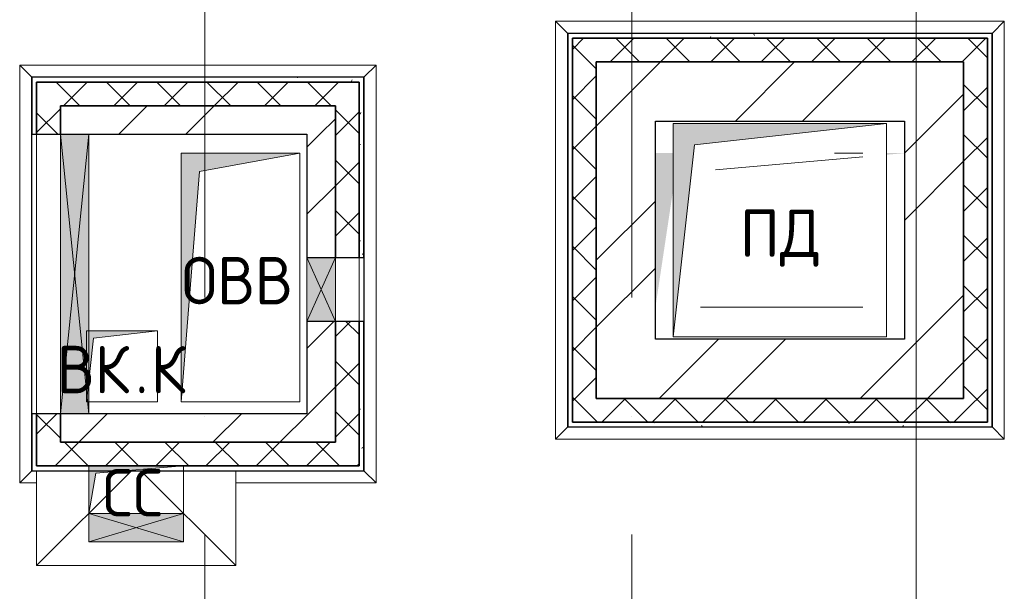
# Model space of a CAD drawing. Header units: millimetres. Extents: x -30540 to 143646, y -11730 to 123410.
# Tile 77 of 114: x 94074 to 98227, y 43631 to 46043. Entities that reach past the tile are written whole.
import ezdxf

# ---------------------------------------------------------------- set-up
doc = ezdxf.new("R2010")
doc.units = ezdxf.units.MM
doc.linetypes.add('ADSK_Линия сетки', pattern=[5000, 4000, -500, 0, -500])
for name, color, linetype, lineweight in [('A-____-NOTE-TEXT', 7, 'Continuous', 18), ('A-DETL-____-THIN', 7, 'Continuous', 9), ('A-GENM-____-OTLN', 7, 'Continuous', 18), ('A-GLAZ-____-MCUT', 7, 'Continuous', 9), ('A-GLAZ-____-OTLN', 7, 'Continuous', 18), ('A-ROOF-____-OTLN', 7, 'Continuous', 18), ('A-WALL-____-MCUT', 7, 'Continuous', 40), ('A-WALL-____-OTLN', 7, 'Continuous', 18), ('A-WALL-____-PATT', 7, 'Continuous', 40), ('I-WALL-____-MCUT', 7, 'Continuous', 40), ('I-WALL-____-OTLN', 7, 'Continuous', 18), ('M-EQPM-____-OTLN', 7, 'Continuous', 18), ('S-GRID-____-OTLN', 7, 'Continuous', 9)]:
    doc.layers.add(name, color=color, linetype=linetype, lineweight=lineweight)
doc.styles.add('GOST Common', font='GOST_Common.ttf', dxfattribs={"height": 200})
pattern_1 = [(45, (0, 0), (-424.264, 424.264), []), (45, (0, 282.8), (-424.264, 424.264), [])]
pattern_2 = [(45, (0, 0), (-106.06602, 106.06602), []), (135, (0, 0), (-106.06602, -106.06602), [])]
pattern_3 = [(0, (0, 0), (406.4, 101.6), [6.706, -298.094, 6.706, -298.094, -1625.6]), (0, (0, 0), (406.4, 101.6), [-609.6, 6.706, -602.894, 6.706, -298.094, -711.2]), (0, (0, 0), (406.4, 101.6), [-1524, 6.706, -196.494, 6.706, -501.294]), (120, (152.4, 50.8), (-291.18818, 301.15272), [6.706, -298.094, 6.706, -298.094, -1625.6]), (120, (152.4, 50.8), (-291.18818, 301.15272), [-609.6, 6.706, -602.894, 6.706, -298.094, -711.2]), (120, (152.4, 50.8), (-291.18818, 301.15272), [-1524, 6.706, -196.494, 6.706, -501.294]), (240, (203.2, 254), (-115.21182, -402.75272), [6.706, -298.094, 6.706, -298.094, -1625.6]), (240, (203.2, 254), (-115.21182, -402.75272), [-609.6, 6.706, -602.894, 6.706, -298.094, -711.2]), (240, (203.2, 254), (-115.21182, -402.75272), [-1524, 6.706, -196.494, 6.706, -501.294])]

# ---------------------------------------------------------------- blocks, each defined once
blk = doc.blocks.new('АР_Отверстие прямоугольное - ОВВ-6381124-Кровля')
at = {"layer": 'A-GLAZ-____-OTLN', "lineweight": 13, "true_color": 0xf9f9f9}
blk.add_hatch(color=7, dxfattribs=at).paths.add_polyline_path([(260, -60), (260, 60), (-10, 60), (-10, -60), (227.8, -60)])
at = {"layer": 'A-GLAZ-____-MCUT', "color": 254, "lineweight": 15, "true_color": 0xcccccc}
for p, q in [((-10, 60), (-10, -60)), ((260, 60), (260, -60))]:
    blk.add_line(p, q, dxfattribs=at)
at = {"layer": 'A-GLAZ-____-OTLN', "color": 254, "lineweight": 5, "true_color": 0xcccccc}
for p, q in [((260, 60), (-10, -60)), ((-10, 60), (260, -60))]:
    blk.add_line(p, q, dxfattribs=at)
at = {"layer": 'A-GLAZ-____-OTLN', "color": 254, "lineweight": 13, "true_color": 0xcccccc}
for p, q in [((260, 60), (-10, 60)), ((-10, 60), (-10, -60)), ((260, -60), (260, 60)), ((-10, -60), (260, -60))]:
    blk.add_line(p, q, dxfattribs=at)
blk = doc.blocks.new('АР_Отверстие прямоугольное - ОВВ-6380849-Кровля')
at = {"layer": 'A-GLAZ-____-OTLN', "lineweight": 13, "true_color": 0xf9f9f9}
blk.add_hatch(color=7, dxfattribs=at).paths.add_polyline_path([(715, -60), (715, 60), (-465, 60), (-465, -60), (100.1, -60)])
at = {"layer": 'A-GLAZ-____-MCUT', "color": 254, "lineweight": 15, "true_color": 0xcccccc}
for p, q in [((-465, 60), (-465, -60)), ((715, 60), (715, -60))]:
    blk.add_line(p, q, dxfattribs=at)
at = {"layer": 'A-GLAZ-____-OTLN', "color": 254, "lineweight": 5, "true_color": 0xcccccc}
for p, q in [((715, 60), (-465, -60)), ((-465, 60), (715, -60))]:
    blk.add_line(p, q, dxfattribs=at)
at = {"layer": 'A-GLAZ-____-OTLN', "color": 254, "lineweight": 13, "true_color": 0xcccccc}
for p, q in [((715, 60), (-465, 60)), ((-465, 60), (-465, -60)), ((715, -60), (715, 60)), ((-465, -60), (715, -60))]:
    blk.add_line(p, q, dxfattribs=at)
blk = doc.blocks.new('АР_Отверстие прямоугольное - ОВВ-6694299-Кровля')
at = {"layer": 'A-GLAZ-____-OTLN', "lineweight": 13, "true_color": 0xf9f9f9}
blk.add_hatch(color=7, dxfattribs=at).paths.add_polyline_path([(325, -60), (325, 60), (-75, 60), (-75, -60), (-45, -60)])
at = {"layer": 'A-GLAZ-____-MCUT', "color": 254, "lineweight": 15, "true_color": 0xcccccc}
for p, q in [((-75, 60), (-75, -60)), ((325, 60), (325, -60))]:
    blk.add_line(p, q, dxfattribs=at)
at = {"layer": 'A-GLAZ-____-OTLN', "color": 254, "lineweight": 5, "true_color": 0xcccccc}
for p, q in [((325, 60), (-75, -60)), ((-75, 60), (325, -60))]:
    blk.add_line(p, q, dxfattribs=at)
at = {"layer": 'A-GLAZ-____-OTLN', "color": 254, "lineweight": 13, "true_color": 0xcccccc}
for p, q in [((325, 60), (-75, 60)), ((-75, 60), (-75, -60)), ((325, -60), (325, 60)), ((-75, -60), (325, -60))]:
    blk.add_line(p, q, dxfattribs=at)
blk = doc.blocks.new('_GM_Dt-St-D_Фартук гнутый из оцинкованной стали_Пристенный_Тип 1__c-верхняя кромка с отгибом_ - ФС-1_3_50х70У100-1_5_t__RAL7016-6261121-Кровля')
at = {"layer": 'A-GENM-____-OTLN', "color": 254, "lineweight": 13, "true_color": 0xcccccc}
for p, q in [((50, 1.5), (50, 0)), ((1713, 0), (50, 0)), ((1713, 0), (1713, 1.5)), ((1713, 0), (1763, -50)), ((0, -50), (50, 0)), ((1763, -50), (0, -50))]:
    blk.add_line(p, q, dxfattribs=at)
blk = doc.blocks.new('_GM_Dt-St-D_Фартук гнутый из оцинкованной стали_Пристенный_Тип 1__c-верхняя кромка с отгибом_ - ФС-1_3_50х70У100-1_5_t__RAL7016-6258389-Кровля')
at = {"layer": 'A-GENM-____-OTLN', "color": 254, "lineweight": 13, "true_color": 0xcccccc}
for p, q in [((0, 50), (1503, 50)), ((50, 0), (0, 50)), ((1503, 50), (1453, 0)), ((50, 0), (1453, 0)), ((50, 0), (50, -1.5)), ((1453, -1.5), (1453, 0))]:
    blk.add_line(p, q, dxfattribs=at)
blk = doc.blocks.new('_GM_Dt-St-D_Фартук гнутый из оцинкованной стали_Пристенный_Тип 1__c-верхняя кромка с отгибом_ - ФС-1_3_50х70У100-1_5_t__RAL7016-6565094-Кровля')
at = {"layer": 'A-GENM-____-OTLN', "color": 254, "lineweight": 13, "true_color": 0xcccccc}
for p, q in [((621.5, 0), (80, 0)), ((621.5, 0), (621.5, 1.5)), ((621.5, 0), (671.5, -50)), ((671.5, -50), (80, -50))]:
    blk.add_line(p, q, dxfattribs=at)
blk = doc.blocks.new('_GM_Dt-St-D_Фартук гнутый из оцинкованной стали_Пристенный_Тип 1__c-верхняя кромка с отгибом_ - ФС-1_3_50х70У100-1_5_t__RAL7016-6258390-Кровля')
at = {"layer": 'A-GENM-____-OTLN', "color": 254, "lineweight": 13, "true_color": 0xcccccc}
for p, q in [((0, 50), (1893, 50)), ((50, 0), (0, 50)), ((1893, 50), (1843, 0)), ((50, 0), (1843, 0)), ((50, 0), (50, -1.5)), ((1843, -1.5), (1843, 0))]:
    blk.add_line(p, q, dxfattribs=at)
blk = doc.blocks.new('_GM_Dt-St-D_Фартук гнутый из оцинкованной стали_Пристенный_Тип 1__c-верхняя кромка с отгибом_ - ФС-1_3_50х70У100-1_5_t__RAL7016-6258392-Кровля')
at = {"layer": 'A-GENM-____-OTLN', "color": 254, "lineweight": 13, "true_color": 0xcccccc}
for p, q in [((50, 1.5), (50, 0)), ((1843, 0), (50, 0)), ((1843, 0), (1843, 1.5)), ((1843, 0), (1893, -50)), ((0, -50), (50, 0)), ((1893, -50), (0, -50))]:
    blk.add_line(p, q, dxfattribs=at)
blk = doc.blocks.new('_GM_Dt-St-D_Фартук гнутый из оцинкованной стали_Пристенный_Тип 1__c-верхняя кромка с отгибом_ - ФС-1_3_50х70У100-1_5_t__RAL7016-6261124-Кровля')
at = {"layer": 'A-GENM-____-OTLN', "color": 254, "lineweight": 13, "true_color": 0xcccccc}
for p, q in [((0, 50), (1763, 50)), ((50, 0), (0, 50)), ((1763, 50), (1713, 0)), ((50, 0), (1713, 0)), ((50, 0), (50, -1.5)), ((1713, -1.5), (1713, 0))]:
    blk.add_line(p, q, dxfattribs=at)
blk = doc.blocks.new('_GM_Dt-St-D_Фартук гнутый из оцинкованной стали_Пристенный_Тип 1__c-верхняя кромка с отгибом_ - ФС-1_3_50х70У100-1_5_t__RAL7016-6564779-Кровля')
at = {"layer": 'A-GENM-____-OTLN', "color": 254, "lineweight": 13, "true_color": 0xcccccc}
for p, q in [((80, 50), (151.5, 50)), ((151.5, 50), (101.5, 0)), ((80, 0), (101.5, 0)), ((101.5, -1.5), (101.5, 0))]:
    blk.add_line(p, q, dxfattribs=at)
blk = doc.blocks.new('АР_Канал вертикальный прямоугольный - ВК_К-5777146-Кровля')
at = {"layer": 'M-EQPM-____-OTLN', "lineweight": 13, "true_color": 0xe2e2e2}
blk.add_hatch(color=254, dxfattribs=at).paths.add_polyline_path([(-150, -150), (-120, 120), (150, 150), (-150, 148.1)])
at = {"layer": 'M-EQPM-____-OTLN', "color": 253, "lineweight": 13, "true_color": 0xaaaaaa}
for p, q in [((150, 150), (-150, 150)), ((-150, 150), (-150, -150)), ((150, 150), (-150, 150)), ((-150, 150), (-150, -150)), ((-150, -150), (-150, 150)), ((-150, 150), (150, 150)), ((-120, 120), (150, 150)), ((-120, 120), (150, 150)), ((150, -150), (150, 150)), ((150, 150), (150, -150)), ((-150, -150), (-120, 120)), ((-150, -150), (-120, 120)), ((-150, -150), (150, -150)), ((150, -150), (-150, -150))]:
    blk.add_line(p, q, dxfattribs=at)
blk = doc.blocks.new('АР_Канал вертикальный прямоугольный - ПД-5750611-Кровля')
at = {"layer": 'M-EQPM-____-OTLN', "lineweight": 13, "true_color": 0xe2e2e2}
h = blk.add_hatch(color=254, dxfattribs=at)
h.paths.add_polyline_path([(-525, -325), (-450, 173.5), (-450, 325), (-525, 325), (-525, 295.9)])
h.paths.add_polyline_path([(450, 318.4), (525, 325), (450, 325)])
at = {"layer": 'A-DETL-____-THIN', "color": 253, "lineweight": 5, "true_color": 0xaaaaaa}
for p, q in [((-271.1, 254.9), (350, 309.6)), ((-271.1, 254.9), (350, 309.6)), ((-271.1, 254.9), (350, 309.6)), ((-271.1, 254.9), (350, 309.6)), ((350, 325), (230.5, 325)), ((350, 325), (230.5, 325)), ((230.5, 325), (350, 325)), ((350, 325), (230.5, 325)), ((350, 325), (230.5, 325)), ((230.5, 325), (350, 325)), ((-335.5, -325), (350, -325)), ((350, -325), (-335.5, -325)), ((-335.5, -325), (350, -325)), ((350, -325), (-335.5, -325))]:
    blk.add_line(p, q, dxfattribs=at)
blk = doc.blocks.new('АР_Канал вертикальный прямоугольный - ОВВ-5750725-Кровля')
at = {"layer": 'M-EQPM-____-OTLN', "lineweight": 13, "true_color": 0xe2e2e2}
blk.add_hatch(color=254, dxfattribs=at).paths.add_polyline_path([(-250, -525), (-172.5, 447.5), (250, 525), (-250, 525), (-250, -226.9)])
at = {"layer": 'M-EQPM-____-OTLN', "color": 253, "lineweight": 13, "true_color": 0xaaaaaa}
for p, q in [((250, 525), (-250, 525)), ((-250, 525), (-250, -525)), ((250, 525), (-250, 525)), ((-250, 525), (-250, -525)), ((-250, -525), (-250, 525)), ((-250, 525), (250, 525)), ((-172.5, 447.5), (250, 525)), ((-172.5, 447.5), (250, 525)), ((250, -525), (250, 525)), ((250, 525), (250, -525)), ((-250, -525), (-172.5, 447.5)), ((-250, -525), (-172.5, 447.5)), ((-250, -525), (250, -525)), ((250, -525), (-250, -525))]:
    blk.add_line(p, q, dxfattribs=at)
blk = doc.blocks.new('АР_Канал вертикальный прямоугольный - ПД-6987719-Кровля')
at = {"layer": 'M-EQPM-____-OTLN', "lineweight": 13, "true_color": 0xe2e2e2}
blk.add_hatch(color=254, dxfattribs=at).paths.add_polyline_path([(-450, -450), (-360, 360), (450, 450), (-450, 450), (-450, 295.9)])
at = {"layer": 'M-EQPM-____-OTLN', "color": 253, "lineweight": 13, "true_color": 0xaaaaaa}
for p, q in [((450, 450), (-450, 450)), ((-450, 450), (-450, -450)), ((450, 450), (-450, 450)), ((-450, 450), (-450, -450)), ((-450, -450), (-450, 450)), ((-450, 450), (450, 450)), ((-360, 360), (450, 450)), ((-360, 360), (450, 450)), ((450, -450), (450, 450)), ((450, 450), (450, -450)), ((-450, -450), (-360, 360)), ((-450, -450), (-360, 360)), ((-450, -450), (450, -450)), ((450, -450), (-450, -450))]:
    blk.add_line(p, q, dxfattribs=at)
blk = doc.blocks.new('АР_Канал вертикальный прямоугольный - СС-6057357-Кровля')
at = {"layer": 'M-EQPM-____-OTLN', "lineweight": 13, "true_color": 0xe2e2e2}
blk.add_hatch(color=254, dxfattribs=at).paths.add_polyline_path([(-200, -100), (-170, 70), (200, 100), (-200, 100), (-200, -54.7)])
at = {"layer": 'M-EQPM-____-OTLN', "color": 253, "lineweight": 13, "true_color": 0xaaaaaa}
for p, q in [((200, 100), (-200, 100)), ((-200, 100), (-200, -100)), ((200, 100), (-200, 100)), ((-200, 100), (-200, -100)), ((-200, -100), (-200, 100)), ((-200, 100), (200, 100)), ((-170, 70), (200, 100)), ((-170, 70), (200, 100)), ((200, -100), (200, 100)), ((200, 100), (200, -100)), ((-200, -100), (-170, 70)), ((-200, -100), (-170, 70)), ((-200, -100), (200, -100)), ((200, -100), (-200, -100))]:
    blk.add_line(p, q, dxfattribs=at)
blk = doc.blocks.new('Наметкина 10_РД_АР_К4_отсоединено_rvt-1-Кровля')
at = {"layer": 'A-WALL-____-PATT', "lineweight": 5, "true_color": 0xcccccc}
h = blk.add_hatch(dxfattribs=at)
h.set_pattern_fill('FP_24', color=254, style=0, pattern_type=2)
h.set_pattern_definition(pattern_3)
h.paths.add_polyline_path([(98155.3, 45965), (98175.3, 45965), (98175.3, 45985), (96385.3, 45985), (96385.3, 45965), (97251.2, 45965)])
h = blk.add_hatch(dxfattribs=at)
h.set_pattern_fill('FP_24', color=254, style=0, pattern_type=2)
h.set_pattern_definition(pattern_3)
h.paths.add_polyline_path([(96405.3, 44325), (96405.3, 45965), (96385.3, 45965), (96385.3, 44325)])
h = blk.add_hatch(dxfattribs=at)
h.set_pattern_fill('FP_21', color=254, style=0, pattern_type=2)
h.set_pattern_definition(pattern_2)
h.paths.add_polyline_path([(98055.3, 45865), (98155.3, 45865), (98155.3, 45965), (96405.3, 45965), (96405.3, 45865), (97251.2, 45865)])
h = blk.add_hatch(dxfattribs=at)
h.set_pattern_fill('FP_21', color=254, style=0, pattern_type=2)
h.set_pattern_definition(pattern_2)
h.paths.add_polyline_path([(96505.3, 44345), (96505.3, 45865), (96405.3, 45865), (96405.3, 44345)])
h = blk.add_hatch(dxfattribs=at)
h.set_pattern_fill('FP_20', color=254, style=0, pattern_type=2)
h.set_pattern_definition(pattern_1)
h.paths.add_polyline_path([(96755.3, 44445), (96755.3, 45865), (96505.3, 45865), (96505.3, 44445)])
h = blk.add_hatch(dxfattribs=at)
h.set_pattern_fill('FP_20', color=254, style=0, pattern_type=2)
h.set_pattern_definition(pattern_1)
h.paths.add_polyline_path([(96755.3, 45615), (97805.3, 45615), (97805.3, 45865), (96755.3, 45865)])
h = blk.add_hatch(dxfattribs=at)
h.set_pattern_fill('FP_20', color=254, style=0, pattern_type=2)
h.set_pattern_definition(pattern_1)
h.paths.add_polyline_path([(98055.3, 44695), (98055.3, 45865), (97805.3, 45865), (97805.3, 44695)])
h = blk.add_hatch(dxfattribs=at)
h.set_pattern_fill('FP_21', color=254, style=0, pattern_type=2)
h.set_pattern_definition(pattern_2)
h.paths.add_polyline_path([(98155.3, 44345), (98155.3, 45865), (98055.3, 45865), (98055.3, 44345)])
h = blk.add_hatch(dxfattribs=at)
h.set_pattern_fill('FP_24', color=254, style=0, pattern_type=2)
h.set_pattern_definition(pattern_3)
h.paths.add_polyline_path([(95505.3, 45780), (95525.3, 45780), (95525.3, 45800), (94125.3, 45800), (94125.3, 45780), (95207.6, 45780)])
h = blk.add_hatch(dxfattribs=at)
h.set_pattern_fill('FP_21', color=254, style=0, pattern_type=2)
h.set_pattern_definition(pattern_2)
h.paths.add_polyline_path([(95405.3, 45680), (95405.3, 45780), (94145.3, 45780), (94145.3, 45680), (95207.6, 45680)])
h = blk.add_hatch(dxfattribs=at)
h.set_pattern_fill('FP_21', color=254, style=0, pattern_type=2)
h.set_pattern_definition(pattern_2)
h.paths.add_polyline_path([(95405.3, 44160), (95505.3, 44160), (95505.3, 44770), (95405.3, 44770), (95405.3, 44260)])
h.paths.add_polyline_path([(95405.3, 45040), (95505.3, 45040), (95505.3, 45780), (95405.3, 45780), (95405.3, 45450.9)])
h = blk.add_hatch(dxfattribs=at)
h.set_pattern_fill('FP_24', color=254, style=0, pattern_type=2)
h.set_pattern_definition(pattern_3)
h.paths.add_polyline_path([(95525.3, 44140), (95525.3, 44770), (95505.3, 44770), (95505.3, 44140)])
h.paths.add_polyline_path([(95505.3, 45040), (95525.3, 45040), (95525.3, 45780), (95505.3, 45780), (95505.3, 45450.9)])
h = blk.add_hatch(dxfattribs=at)
h.set_pattern_fill('FP_21', color=254, style=0, pattern_type=2)
h.set_pattern_definition(pattern_2)
h.paths.add_polyline_path([(94145.3, 44260), (94245.3, 44260), (94245.3, 44380), (94145.3, 44380)])
h.paths.add_polyline_path([(94245.3, 45560), (94245.3, 45680), (94145.3, 45680), (94145.3, 45560)])
h = blk.add_hatch(dxfattribs=at)
h.set_pattern_fill('FP_20', color=254, style=0, pattern_type=2)
h.set_pattern_definition(pattern_1)
h.paths.add_polyline_path([(95285.3, 45560), (95405.3, 45560), (95405.3, 45680), (94245.3, 45680), (94245.3, 45560), (95207.6, 45560)])
h = blk.add_hatch(dxfattribs=at)
h.set_pattern_fill('FP_20', color=254, style=0, pattern_type=2)
h.set_pattern_definition(pattern_1)
h.paths.add_polyline_path([(95285.3, 44380), (95405.3, 44380), (95405.3, 44770), (95285.3, 44770)])
h.paths.add_polyline_path([(95405.3, 45040), (95405.3, 45560), (95285.3, 45560), (95285.3, 45040)])
h = blk.add_hatch(dxfattribs=at)
h.set_pattern_fill('FP_20', color=254, style=0, pattern_type=2)
h.set_pattern_definition(pattern_1)
h.paths.add_polyline_path([(96755.3, 44445), (98055.3, 44445), (98055.3, 44695), (96755.3, 44695)])
h = blk.add_hatch(dxfattribs=at)
h.set_pattern_fill('FP_21', color=254, style=0, pattern_type=2)
h.set_pattern_definition(pattern_2)
h.paths.add_polyline_path([(96505.3, 44345), (98055.3, 44345), (98055.3, 44445), (96505.3, 44445)])
h = blk.add_hatch(dxfattribs=at)
h.set_pattern_fill('FP_20', color=254, style=0, pattern_type=2)
h.set_pattern_definition(pattern_1)
h.paths.add_polyline_path([(94365.3, 44260), (94365.3, 44380), (94245.3, 44380), (94245.3, 44260)])
h = blk.add_hatch(dxfattribs=at)
h.set_pattern_fill('FP_20', color=254, style=0, pattern_type=2)
h.set_pattern_definition(pattern_1)
h.paths.add_polyline_path([(95207.6, 44260), (95405.3, 44260), (95405.3, 44380), (94365.3, 44380), (94365.3, 44260)])
h = blk.add_hatch(dxfattribs=at)
h.set_pattern_fill('FP_24', color=254, style=0, pattern_type=2)
h.set_pattern_definition(pattern_3)
h.paths.add_polyline_path([(96405.3, 44325), (98155.3, 44325), (98155.3, 44345), (96405.3, 44345)])
h = blk.add_hatch(dxfattribs=at)
h.set_pattern_fill('FP_21', color=254, style=0, pattern_type=2)
h.set_pattern_definition(pattern_2)
h.paths.add_polyline_path([(94395.3, 44160), (95405.3, 44160), (95405.3, 44260), (94145.3, 44260), (94145.3, 44160), (94365.3, 44160)])
h = blk.add_hatch(dxfattribs=at)
h.set_pattern_fill('FP_24', color=254, style=0, pattern_type=2)
h.set_pattern_definition(pattern_3)
h.paths.add_polyline_path([(94125.3, 44140), (94365.3, 44140), (94365.3, 44160), (94125.3, 44160)])
h.paths.add_polyline_path([(95505.3, 44140), (95505.3, 44160), (94765.3, 44160), (94518.6, 44140), (95207.6, 44140)])
at = {"layer": 'A-ROOF-____-OTLN', "color": 254, "lineweight": 13, "true_color": 0xcccccc}
for p, q in [((94145.3, 43740), (94145.3, 44140)), ((94145.3, 43740), (94545.3, 44140)), ((94585.3, 44140), (94985.3, 43740)), ((94985.3, 44140), (94985.3, 43740)), ((94985.3, 43740), (94145.3, 43740))]:
    blk.add_line(p, q, dxfattribs=at)
at = {"layer": 'A-WALL-____-MCUT', "color": 254, "lineweight": 30, "true_color": 0xcccccc}
for p, q in [((98175.3, 45985), (96385.3, 45985)), ((96385.3, 45985), (96385.3, 45965)), ((98175.3, 45965), (98175.3, 45985)), ((96385.3, 45965), (96385.3, 44325)), ((98155.3, 45965), (96405.3, 45965)), ((96405.3, 45965), (96405.3, 45865)), ((96405.3, 45965), (98155.3, 45965)), ((96405.3, 44345), (96405.3, 45965)), ((98155.3, 45865), (98155.3, 45965)), ((98155.3, 45965), (98155.3, 44345)), ((98175.3, 44325), (98175.3, 45965)), ((96405.3, 45865), (96405.3, 44345)), ((96505.3, 45865), (98055.3, 45865)), ((96505.3, 44445), (96505.3, 45865)), ((98055.3, 45865), (98055.3, 44445)), ((98155.3, 44345), (98155.3, 45865)), ((95525.3, 45800), (94125.3, 45800)), ((94125.3, 45800), (94125.3, 45780)), ((94125.3, 45780), (94125.3, 45560)), ((95405.3, 45780), (94145.3, 45780)), ((94145.3, 45780), (94145.3, 45680)), ((94145.3, 45780), (95505.3, 45780)), ((94145.3, 45560), (94145.3, 45780)), ((95505.3, 45780), (95405.3, 45780)), ((95505.3, 45040), (95505.3, 45780)), ((95505.3, 45780), (95505.3, 45040)), ((95525.3, 45780), (95525.3, 45800)), ((95525.3, 45040), (95525.3, 45780)), ((94145.3, 45680), (94145.3, 45560)), ((94245.3, 45680), (95405.3, 45680)), ((94245.3, 45560), (94245.3, 45680)), ((95405.3, 45680), (95405.3, 45040)), ((94125.3, 45560), (94145.3, 45560)), ((94145.3, 45560), (94245.3, 45560)), ((95405.3, 45040), (95505.3, 45040)), ((95505.3, 45040), (95525.3, 45040)), ((95505.3, 44770), (95405.3, 44770)), ((95405.3, 44770), (95405.3, 44260)), ((95505.3, 44160), (95505.3, 44770)), ((95525.3, 44770), (95505.3, 44770)), ((95505.3, 44770), (95505.3, 44160)), ((95525.3, 44140), (95525.3, 44770)), ((98055.3, 44445), (96505.3, 44445)), ((94125.3, 44380), (94125.3, 44160)), ((94145.3, 44380), (94125.3, 44380)), ((94145.3, 44380), (94145.3, 44260)), ((94245.3, 44380), (94145.3, 44380)), ((94145.3, 44160), (94145.3, 44380)), ((94245.3, 44260), (94245.3, 44380)), ((96385.3, 44325), (96405.3, 44325)), ((96405.3, 44345), (96505.3, 44345)), ((98155.3, 44345), (96405.3, 44345)), ((96405.3, 44325), (98155.3, 44325)), ((96505.3, 44345), (98055.3, 44345)), ((98055.3, 44345), (98155.3, 44345)), ((98155.3, 44325), (98175.3, 44325)), ((94145.3, 44260), (94145.3, 44160)), ((95405.3, 44260), (94245.3, 44260)), ((94125.3, 44160), (94125.3, 44140)), ((94145.3, 44160), (95405.3, 44160)), ((95505.3, 44160), (94145.3, 44160)), ((95405.3, 44160), (95505.3, 44160)), ((94125.3, 44140), (95505.3, 44140)), ((95505.3, 44140), (95525.3, 44140))]:
    blk.add_line(p, q, dxfattribs=at)
at = {"layer": 'A-WALL-____-OTLN', "color": 254, "lineweight": 13, "true_color": 0xcccccc}
for p, q in [((94125.3, 44380), (94125.3, 45560)), ((94145.3, 44380), (94145.3, 45560)), ((94245.3, 45560), (94145.3, 45560)), ((94145.3, 45560), (94145.3, 44380)), ((94245.3, 45560), (94245.3, 44380)), ((95405.3, 44770), (95405.3, 45040)), ((95505.3, 45040), (95505.3, 44770)), ((95505.3, 44770), (95505.3, 45040)), ((95525.3, 45040), (95525.3, 44770)), ((94245.3, 44380), (94185.8, 44380))]:
    blk.add_line(p, q, dxfattribs=at)
at = {"layer": 'I-WALL-____-MCUT', "color": 254, "lineweight": 30, "true_color": 0xcccccc}
for p, q in [((96505.3, 45865), (96505.3, 44445)), ((96755.3, 45865), (96505.3, 45865)), ((97805.3, 45865), (96755.3, 45865)), ((98055.3, 45865), (97805.3, 45865)), ((98055.3, 44695), (98055.3, 45865)), ((95405.3, 45680), (94245.3, 45680)), ((94245.3, 45680), (94245.3, 45560)), ((95405.3, 45560), (95405.3, 45680)), ((96755.3, 44695), (96755.3, 45615)), ((96755.3, 45615), (97805.3, 45615)), ((97805.3, 45615), (97805.3, 44695)), ((94245.3, 45560), (94365.3, 45560)), ((94365.3, 45560), (95285.3, 45560)), ((95285.3, 45560), (95285.3, 45040)), ((95405.3, 45040), (95405.3, 45560)), ((95285.3, 45040), (95405.3, 45040)), ((95405.3, 44770), (95285.3, 44770)), ((95285.3, 44770), (95285.3, 44380)), ((95405.3, 44380), (95405.3, 44770)), ((97805.3, 44695), (96755.3, 44695)), ((98055.3, 44445), (98055.3, 44695)), ((96505.3, 44445), (96755.3, 44445)), ((96755.3, 44445), (98055.3, 44445)), ((94245.3, 44380), (94245.3, 44260)), ((94365.3, 44380), (94245.3, 44380)), ((95285.3, 44380), (94365.3, 44380)), ((95405.3, 44260), (95405.3, 44380)), ((94245.3, 44260), (94365.3, 44260)), ((94365.3, 44260), (95405.3, 44260))]:
    blk.add_line(p, q, dxfattribs=at)
at = {"layer": 'I-WALL-____-OTLN', "color": 254, "lineweight": 13, "true_color": 0xcccccc}
for p, q in [((94245.3, 44380), (94245.3, 45560)), ((94245.3, 45560), (94365.3, 45560)), ((94365.3, 45560), (94365.3, 44380)), ((95285.3, 44770), (95285.3, 45040)), ((95405.3, 45040), (95405.3, 44770)), ((94245.3, 44380), (94365.3, 44380))]:
    blk.add_line(p, q, dxfattribs=at)
at = {"layer": 'A-GENM-____-OTLN', "color": 254, "lineweight": 13, "true_color": 0xcccccc}
for name, p, rotation in [('_GM_Dt-St-D_Фартук гнутый из оцинкованной стали_Пристенный_Тип 1__c-верхняя кромка с отгибом_ - ФС-1_3_50х70У100-1_5_t__RAL7016-6261121-Кровля', (96383.8, 46036.5), 269.9999999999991), ('_GM_Dt-St-D_Фартук гнутый из оцинкованной стали_Пристенный_Тип 1__c-верхняя кромка с отгибом_ - ФС-1_3_50х70У100-1_5_t__RAL7016-6261124-Кровля', (98176.8, 46036.5), 270.0000000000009), ('_GM_Dt-St-D_Фартук гнутый из оцинкованной стали_Пристенный_Тип 1__c-верхняя кромка с отгибом_ - ФС-1_3_50х70У100-1_5_t__RAL7016-6261121-Кровля', (94123.8, 45851.5), 269.9999999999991), ('_GM_Dt-St-D_Фартук гнутый из оцинкованной стали_Пристенный_Тип 1__c-верхняя кромка с отгибом_ - ФС-1_3_50х70У100-1_5_t__RAL7016-6261124-Кровля', (95526.8, 45851.5), 270.0000000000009), ('_GM_Dt-St-D_Фартук гнутый из оцинкованной стали_Пристенный_Тип 1__c-верхняя кромка с отгибом_ - ФС-1_3_50х70У100-1_5_t__RAL7016-6564779-Кровля', (94225.3, 44138.5), 180)]:
    blk.add_blockref(name, p, dxfattribs=dict(at, rotation=rotation))
for name, p in [('_GM_Dt-St-D_Фартук гнутый из оцинкованной стали_Пристенный_Тип 1__c-верхняя кромка с отгибом_ - ФС-1_3_50х70У100-1_5_t__RAL7016-6258390-Кровля', (96333.8, 45986.5)), ('_GM_Dt-St-D_Фартук гнутый из оцинкованной стали_Пристенный_Тип 1__c-верхняя кромка с отгибом_ - ФС-1_3_50х70У100-1_5_t__RAL7016-6258389-Кровля', (94073.8, 45801.5)), ('_GM_Dt-St-D_Фартук гнутый из оцинкованной стали_Пристенный_Тип 1__c-верхняя кромка с отгибом_ - ФС-1_3_50х70У100-1_5_t__RAL7016-6258392-Кровля', (96333.8, 44323.5)), ('_GM_Dt-St-D_Фартук гнутый из оцинкованной стали_Пристенный_Тип 1__c-верхняя кромка с отгибом_ - ФС-1_3_50х70У100-1_5_t__RAL7016-6565094-Кровля', (94905.3, 44138.5))]:
    blk.add_blockref(name, p, dxfattribs=at)
at = {"layer": 'A-GLAZ-____-OTLN', "color": 254, "lineweight": 13, "true_color": 0xcccccc, "rotation": 269.9999999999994}
for name, p in [('АР_Отверстие прямоугольное - ОВВ-6380849-Кровля', (94305.3, 45095)), ('АР_Отверстие прямоугольное - ОВВ-6381124-Кровля', (95345.3, 45030))]:
    blk.add_blockref(name, p, dxfattribs=at)
at = {"layer": 'A-GLAZ-____-OTLN', "color": 254, "lineweight": 13, "true_color": 0xcccccc}
blk.add_blockref('АР_Отверстие прямоугольное - ОВВ-6694299-Кровля', (94440.3, 43900), dxfattribs=at)
at = {"layer": 'M-EQPM-____-OTLN', "color": 253, "lineweight": 5, "true_color": 0xaaaaaa}
for name, p in [('АР_Канал вертикальный прямоугольный - ПД-6987719-Кровля', (97280.3, 45155)), ('АР_Канал вертикальный прямоугольный - ОВВ-5750725-Кровля', (95005.3, 44955)), ('АР_Канал вертикальный прямоугольный - ПД-5750611-Кровля', (97280.3, 45155)), ('АР_Канал вертикальный прямоугольный - ПД-5750611-Кровля', (97280.3, 45155)), ('АР_Канал вертикальный прямоугольный - ВК_К-5777146-Кровля', (94505.3, 44580)), ('АР_Канал вертикальный прямоугольный - СС-6057357-Кровля', (94565.3, 44060))]:
    blk.add_blockref(name, p, dxfattribs=at)
at = {"layer": 'A-____-NOTE-TEXT', "color": 253, "lineweight": 5, "true_color": 0xaaaaaa, "char_height": 200, "attachment_point": 1, "style": 'GOST Common'}
for s, insert, width in [('ПД', (97111.1, 45242.2), 416.877), ('ПД', (97111.1, 45242.2), 416.877), ('ОВВ', (94757.1, 45042.2), 609.282), ('ВК', (94230.1, 44667.2), 400.844), ('\\fGOST Common|b0|i0|c204|p34|;К', (94627, 44667.2), 192.405), ('\\fGOST Common|b0|i0|c204|p34|;.', (94560.8, 44667.2), 80.169), ('СС', (94423.1, 44147.2), 352.742)]:
    blk.add_mtext(s, dxfattribs=dict(at, insert=insert, width=width))

msp = doc.modelspace()

# ---------------------------------------------------------------- linework, layer by layer
at = {"layer": 'S-GRID-____-OTLN', "color": 253, "linetype": 'ADSK_Линия сетки', "true_color": 0xaaaaaa}
for p, q in [((94855.3, -10130.4), (94855.3, 56550)), ((96655.3, -10130.4), (96655.3, 56550)), ((97855.3, -7590.4), (97855.3, 56550))]:
    msp.add_line(p, q, dxfattribs=at)

# ---------------------------------------------------------------- block references
at = {"lineweight": 5}
msp.add_blockref('Наметкина 10_РД_АР_К4_отсоединено_rvt-1-Кровля', (0, 0), dxfattribs=at)

doc.saveas('drawing.dxf')
